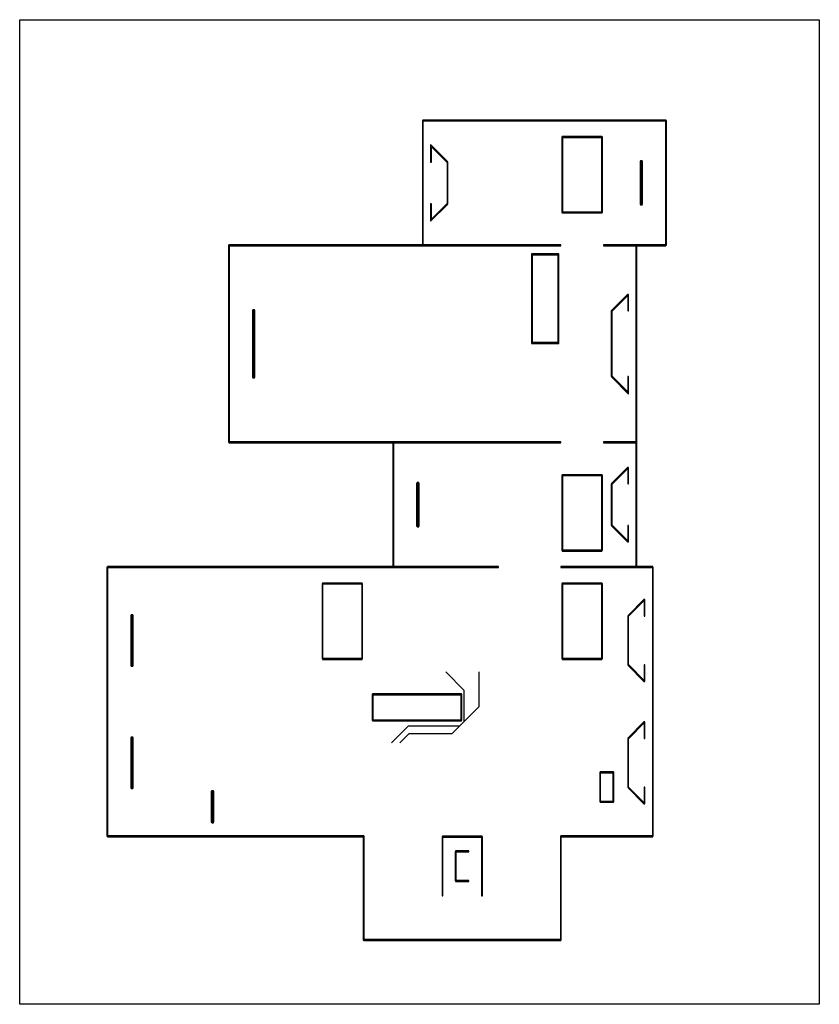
# Model space of a CAD drawing. Extents: x -27 to 217, y -20 to 280.
import ezdxf

# ---------------------------------------------------------------- set-up
doc = ezdxf.new("R2010")
doc.units = 0
doc.layers.add('Circuit', color=7, linetype='CONTINUOUS')
doc.layers.add('Cut', color=7, linetype='CONTINUOUS')

msp = doc.modelspace()

# ---------------------------------------------------------------- linework, layer by layer
at = {"layer": 'Circuit'}
for p, q in [((108.6143, 76.0357), (103, 81.65)), ((113.16, 71.1246), (113.16, 81.65)), ((108.6143, 66.5811), (108.6143, 76.0357)), ((104.9358, 62.9004), (113.16, 71.1246)), ((107.239, 65.2058), (108.6143, 66.5811)), ((86.49, 60.065), (91.6308, 65.2058)), ((91.6308, 65.2058), (107.239, 65.2058)), ((89.03, 60.065), (91.8654, 62.9004)), ((91.8654, 62.9004), (104.9358, 62.9004))]:
    msp.add_line(p, q, dxfattribs=at)
at = {"layer": 'Cut', "color": 1}
msp.add_lwpolyline([(-26.696276, 280.310911), (216.684783, 280.310911), (216.684783, -19.577284), (-26.696276, -19.577284)], close=True, dxfattribs=at)
at = {"layer": 'Cut', "color": 7}
for points in [[(95.867532, 249.599793), (95.867532, 211.600046), (96.132116, 211.600046), (96.132116, 249.599793)], [(95.999824, 249.732084), (95.999824, 249.467501), (106.000248, 249.467501), (106.000248, 249.732084)], [(106.000248, 249.732084), (106.000248, 249.467501), (118.999971, 249.467501), (118.999971, 249.732084)], [(118.999971, 249.732084), (118.999971, 249.467501), (137.999846, 249.467501), (137.999846, 249.732084)], [(137.999846, 249.732084), (137.999846, 249.467501), (151.000084, 249.467501), (151.000084, 249.732084)], [(151.000084, 249.732084), (151.000084, 249.467501), (169.999959, 249.467501), (169.999959, 249.732084)], [(169.867667, 249.599793), (169.867667, 211.600046), (170.132251, 211.600046), (170.132251, 249.599793)], [(138.328508, 244.600096), (138.328508, 221.599952), (138.593092, 221.599952), (138.593092, 244.600096)], [(138.4608, 244.732388), (138.4608, 244.467805), (150.539133, 244.467805), (150.539133, 244.732388)], [(150.406841, 244.600096), (150.406841, 221.599952), (150.671424, 221.599952), (150.671424, 244.600096)], [(98.367638, 242.252954), (98.367638, 236.933382), (98.632222, 236.933382), (98.632222, 241.613718), (103.406607, 236.839849), (103.593678, 237.026917)], [(103.367851, 236.933382), (103.367851, 224.266454), (103.632434, 224.266454), (103.632434, 236.933382)], [(162.117754, 237.183497), (162.117754, 224.016857), (162.382338, 224.016857), (162.382338, 237.183497)], [(162.250046, 237.315789), (162.250046, 237.051206), (162.749757, 237.051206), (162.749757, 237.315789)], [(162.617465, 237.183497), (162.617465, 224.016857), (162.882048, 224.016857), (162.882048, 237.183497)], [(103.406607, 224.35999), (98.632222, 219.586121), (98.632222, 224.266454), (98.367638, 224.266454), (98.367638, 218.947401), (103.593678, 224.172922)], [(162.250046, 224.149149), (162.250046, 223.884565), (162.749757, 223.884565), (162.749757, 224.149149)], [(138.4608, 221.732244), (138.4608, 221.46766), (150.539133, 221.46766), (150.539133, 221.732244)], [(36.867518, 211.600046), (36.867518, 151.600089), (37.132101, 151.600089), (37.132101, 211.600046)], [(36.99981, 211.732338), (36.99981, 211.467754), (81.000224, 211.467754), (81.000224, 211.732338)], [(81.000224, 211.732338), (81.000224, 211.467754), (93.999947, 211.467754), (93.999947, 211.732338)], [(93.999947, 211.732338), (93.999947, 211.467754), (137.999846, 211.467754), (137.999846, 211.732338)], [(95.999824, 211.732338), (95.999824, 211.467754), (106.000248, 211.467754), (106.000248, 211.732338)], [(106.000248, 211.732338), (106.000248, 211.467754), (118.999971, 211.467754), (118.999971, 211.732338)], [(118.999971, 211.732338), (118.999971, 211.467754), (137.999846, 211.467754), (137.999846, 211.732338)], [(151.000084, 211.732338), (151.000084, 211.467754), (160.999993, 211.467754), (160.999993, 211.732338)], [(151.000084, 211.732338), (151.000084, 211.467754), (169.999959, 211.467754), (169.999959, 211.732338)], [(160.867701, 211.600046), (160.867701, 151.600089), (161.132285, 151.600089), (161.132285, 211.600046)], [(129.117701, 208.982116), (129.117701, 181.717631), (137.382311, 181.717631), (137.382311, 181.849923), (137.382311, 208.982116)], [(129.382285, 208.717532), (137.117728, 208.717532), (137.117728, 181.982215), (129.382285, 181.982215)], [(158.406351, 196.693461), (153.367899, 191.655008), (153.367899, 171.599904), (153.632482, 171.599904), (153.632482, 191.545455), (158.59342, 196.506392)], [(158.367595, 196.599928), (158.367595, 191.600231), (158.632178, 191.600231), (158.632178, 196.599928)], [(44.250012, 191.98212), (44.250012, 191.717537), (44.750241, 191.717537), (44.750241, 191.98212)], [(44.11772, 191.849829), (44.11772, 171.349788), (44.382304, 171.349788), (44.382304, 191.849829)], [(44.61795, 191.849829), (44.61795, 171.349788), (44.882533, 171.349788), (44.882533, 191.849829)], [(44.250012, 171.482079), (44.250012, 171.217496), (44.750241, 171.217496), (44.750241, 171.482079)], [(153.593726, 171.693437), (153.406658, 171.506368), (158.632178, 166.280847), (158.632178, 171.599904), (158.367595, 171.599904), (158.367595, 166.919567)], [(36.99981, 151.732381), (36.99981, 151.467798), (81.000224, 151.467798), (81.000224, 151.732381)], [(81.000224, 151.732381), (81.000224, 151.467798), (93.999947, 151.467798), (93.999947, 151.732381)], [(86.867566, 151.600089), (86.867566, 113.599824), (87.132149, 113.599824), (87.132149, 151.600089)], [(86.999858, 151.732381), (86.999858, 151.467798), (106.000248, 151.467798), (106.000248, 151.732381)], [(93.999947, 151.732381), (93.999947, 151.467798), (137.999846, 151.467798), (137.999846, 151.732381)], [(106.000248, 151.732381), (106.000248, 151.467798), (118.999971, 151.467798), (118.999971, 151.732381)], [(118.999971, 151.732381), (118.999971, 151.467798), (137.999846, 151.467798), (137.999846, 151.732381)], [(151.000084, 151.732381), (151.000084, 151.467798), (160.999993, 151.467798), (160.999993, 151.732381)], [(151.000084, 151.732381), (151.000084, 151.467798), (160.999993, 151.467798), (160.999993, 151.732381)], [(160.867701, 151.600089), (160.867701, 113.599824), (161.132285, 113.599824), (161.132285, 151.600089)], [(158.406351, 144.026907), (153.406658, 139.026698), (153.593726, 138.839629), (158.59342, 143.839839)], [(138.328508, 141.600183), (138.328508, 118.600036), (138.593092, 118.600036), (138.593092, 141.600183)], [(138.4608, 141.732475), (138.4608, 141.467892), (150.539133, 141.467892), (150.539133, 141.732475)], [(150.406841, 141.600183), (150.406841, 118.600036), (150.671424, 118.600036), (150.671424, 141.600183)], [(158.367595, 143.933374), (158.367595, 138.933162), (158.632178, 138.933162), (158.632178, 143.933374)], [(94.117769, 139.183275), (94.117769, 126.016638), (94.382352, 126.016638), (94.382352, 139.183275)], [(94.25006, 139.315567), (94.25006, 139.050984), (94.749773, 139.050984), (94.749773, 139.315567)], [(94.617482, 139.183275), (94.617482, 126.016638), (94.882065, 126.016638), (94.882065, 139.183275)], [(153.367899, 138.933162), (153.367899, 126.266751), (153.632482, 126.266751), (153.632482, 138.933162)], [(94.25006, 126.148929), (94.25006, 125.884346), (94.749773, 125.884346), (94.749773, 126.148929)], [(153.593726, 126.360286), (153.406658, 126.173218), (158.406351, 121.173006), (158.59342, 121.360074)], [(158.367595, 126.266751), (158.367595, 121.266541), (158.632178, 121.266541), (158.632178, 126.266751)], [(138.4608, 118.732328), (138.4608, 118.467744), (150.539133, 118.467744), (150.539133, 118.732328)], [(-0.132292, 113.599824), (-0.132292, 31.600189), (0.132292, 31.600189), (0.132292, 113.599824)], [(0, 113.732116), (0, 113.467532), (59.999954, 113.467532), (59.999954, 113.732116)], [(59.999954, 113.732116), (59.999954, 113.467532), (77.999889, 113.467532), (77.999889, 113.732116)], [(77.999889, 113.732116), (77.999889, 113.467532), (96.999764, 113.467532), (96.999764, 113.732116)], [(86.999858, 113.732116), (86.999858, 113.467532), (106.000248, 113.467532), (106.000248, 113.732116)], [(96.999764, 113.732116), (96.999764, 113.467532), (118.999971, 113.467532), (118.999971, 113.732116)], [(106.000248, 113.732116), (106.000248, 113.467532), (118.999971, 113.467532), (118.999971, 113.732116)], [(137.999846, 113.732116), (137.999846, 113.467532), (155.999781, 113.467532), (155.999781, 113.732116)], [(137.999846, 113.732116), (137.999846, 113.467532), (151.000084, 113.467532), (151.000084, 113.732116)], [(151.000084, 113.732116), (151.000084, 113.467532), (160.999993, 113.467532), (160.999993, 113.732116)], [(155.999781, 113.732116), (155.999781, 113.467532), (166.000202, 113.467532), (166.000202, 113.732116)], [(165.867911, 113.599824), (165.867911, 31.600189), (166.132494, 31.600189), (166.132494, 113.599824)], [(65.328829, 108.60013), (65.328829, 85.599983), (65.593412, 85.599983), (65.593412, 108.60013)], [(65.461121, 108.732422), (65.461121, 108.467839), (77.538937, 108.467839), (77.538937, 108.732422)], [(77.406646, 108.60013), (77.406646, 85.599983), (77.671229, 85.599983), (77.671229, 108.60013)], [(138.328508, 108.60013), (138.328508, 85.599983), (138.593092, 85.599983), (138.593092, 108.60013)], [(138.4608, 108.732422), (138.4608, 108.467839), (150.539133, 108.467839), (150.539133, 108.732422)], [(150.406841, 108.60013), (150.406841, 85.599983), (150.671424, 85.599983), (150.671424, 108.60013)], [(163.406563, 103.784404), (158.406351, 98.784708), (158.59342, 98.597123), (163.593632, 103.597336)], [(163.367805, 103.690868), (163.367805, 98.690659), (163.632388, 98.690659), (163.632388, 103.690868)], [(7.250204, 99.073064), (7.250204, 98.80848), (7.749915, 98.80848), (7.749915, 99.073064)], [(7.117912, 98.940772), (7.117912, 83.531894), (7.382495, 83.531894), (7.382495, 98.940772)], [(7.617623, 98.940772), (7.617623, 83.531894), (7.882206, 83.531894), (7.882206, 98.940772)], [(158.367595, 98.690659), (158.367595, 83.782007), (158.632178, 83.782007), (158.632178, 98.690659)], [(65.461121, 85.732275), (65.461121, 85.467691), (77.538937, 85.467691), (77.538937, 85.732275)], [(138.4608, 85.732275), (138.4608, 85.467691), (150.539133, 85.467691), (150.539133, 85.732275)], [(7.250204, 83.664186), (7.250204, 83.399602), (7.749915, 83.399602), (7.749915, 83.664186)], [(158.59342, 83.87554), (158.406351, 83.688472), (163.406563, 78.688262), (163.593632, 78.87533)], [(163.367805, 83.782007), (163.367805, 78.781795), (163.632388, 78.781795), (163.632388, 83.782007)], [(80.750111, 74.982545), (80.750111, 74.717962), (107.750012, 74.717962), (107.750012, 74.982545)], [(80.617819, 74.850253), (80.617819, 66.850224), (80.882403, 66.850224), (80.882403, 74.850253)], [(107.61772, 74.850253), (107.61772, 66.850224), (107.882304, 66.850224), (107.882304, 74.850253)], [(80.750111, 66.982516), (80.750111, 66.717933), (107.750012, 66.717933), (107.750012, 66.982516)], [(163.406563, 66.511743), (158.406351, 61.511531), (158.59342, 61.324462), (163.593632, 66.324674)], [(163.367805, 66.41821), (163.367805, 61.417998), (163.632388, 61.417998), (163.632388, 66.41821)], [(7.117912, 61.668111), (7.117912, 46.259233), (7.382495, 46.259233), (7.382495, 61.668111)], [(7.250204, 61.800403), (7.250204, 61.535819), (7.749915, 61.535819), (7.749915, 61.800403)], [(7.617623, 61.668111), (7.617623, 46.259233), (7.882206, 46.259233), (7.882206, 61.668111)], [(158.367595, 61.417998), (158.367595, 46.509346), (158.632178, 46.509346), (158.632178, 61.417998)], [(149.867855, 51.099764), (149.867855, 42.099798), (150.132439, 42.099798), (150.132439, 51.099764)], [(150.000147, 51.232055), (150.000147, 50.967472), (153.999904, 50.967472), (153.999904, 51.232055)], [(153.867612, 51.099764), (153.867612, 42.099798), (154.132195, 42.099798), (154.132195, 51.099764)], [(7.250204, 46.391524), (7.250204, 46.126941), (7.749915, 46.126941), (7.749915, 46.391524)], [(31.617708, 45.350243), (31.617708, 35.850048), (31.882292, 35.850048), (31.882292, 45.350243)], [(31.75, 45.482535), (31.75, 45.217952), (32.250227, 45.217952), (32.250227, 45.482535)], [(32.117935, 45.350243), (32.117935, 35.850048), (32.382518, 35.850048), (32.382518, 45.350243)], [(158.59342, 46.602882), (158.406351, 46.415295), (163.406563, 41.415601), (163.593632, 41.602669)], [(163.367805, 46.509346), (163.367805, 41.509134), (163.632388, 41.509134), (163.632388, 46.509346)], [(150.000147, 42.232089), (150.000147, 41.967506), (153.999904, 41.967506), (153.999904, 42.232089)], [(31.75, 35.98234), (31.75, 35.717757), (32.250227, 35.717757), (32.250227, 35.98234)], [(0, 31.732481), (0, 31.467897), (24.000085, 31.467897), (24.000085, 31.732481)], [(24.000085, 31.732481), (24.000085, 31.467897), (35.99987, 31.467897), (35.99987, 31.732481)], [(35.99987, 31.732481), (35.99987, 31.467897), (59.999954, 31.467897), (59.999954, 31.732481)], [(59.999954, 31.732481), (59.999954, 31.467897), (77.999889, 31.467897), (77.999889, 31.732481)], [(77.867597, 31.600189), (77.867597, 31.499938), (78.132181, 31.499938), (78.132181, 31.600189)], [(77.867597, 31.499938), (77.867597, 0.000049), (78.132181, 0.000049), (78.132181, 31.499938)], [(101.867684, 31.499938), (101.867684, 13.49999), (102.132268, 13.49999), (102.132268, 31.499938)], [(101.867684, 31.499938), (101.867684, 13.49999), (102.132268, 13.49999), (102.132268, 31.499938)], [(101.999976, 31.63223), (101.999976, 31.367647), (113.999759, 31.367647), (113.999759, 31.63223)], [(101.999976, 31.63223), (101.999976, 31.367647), (113.999759, 31.367647), (113.999759, 31.63223)], [(113.867467, 31.499938), (113.867467, 13.49999), (114.13205, 13.49999), (114.13205, 31.499938)], [(113.867467, 31.499938), (113.867467, 13.49999), (114.13205, 13.49999), (114.13205, 31.499938)], [(137.867554, 31.600189), (137.867554, 31.499938), (138.132137, 31.499938), (138.132137, 31.600189)], [(137.867554, 31.499938), (137.867554, 0.000049), (138.132137, 0.000049), (138.132137, 31.499938)], [(137.999846, 31.732481), (137.999846, 31.467897), (155.999781, 31.467897), (155.999781, 31.732481)], [(155.999781, 31.732481), (155.999781, 31.467897), (166.000202, 31.467897), (166.000202, 31.732481)], [(105.867957, 26.999931), (105.867957, 17.999971), (106.13254, 17.999971), (106.13254, 26.999931)], [(106.000248, 27.132223), (106.000248, 26.86764), (110.000005, 26.86764), (110.000005, 27.132223)], [(106.000248, 18.132262), (106.000248, 17.867679), (110.000005, 17.867679), (110.000005, 18.132262)], [(77.999889, 0.132341), (77.999889, -0.132243), (98.000219, -0.132243), (98.000219, 0.132341)], [(98.000219, 0.132341), (98.000219, -0.132243), (118.000034, -0.132243), (118.000034, 0.132341)], [(118.000034, 0.132341), (118.000034, -0.132243), (137.999846, -0.132243), (137.999846, 0.132341)]]:
    msp.add_lwpolyline(points, close=True, dxfattribs=at)

doc.saveas('drawing.dxf')
